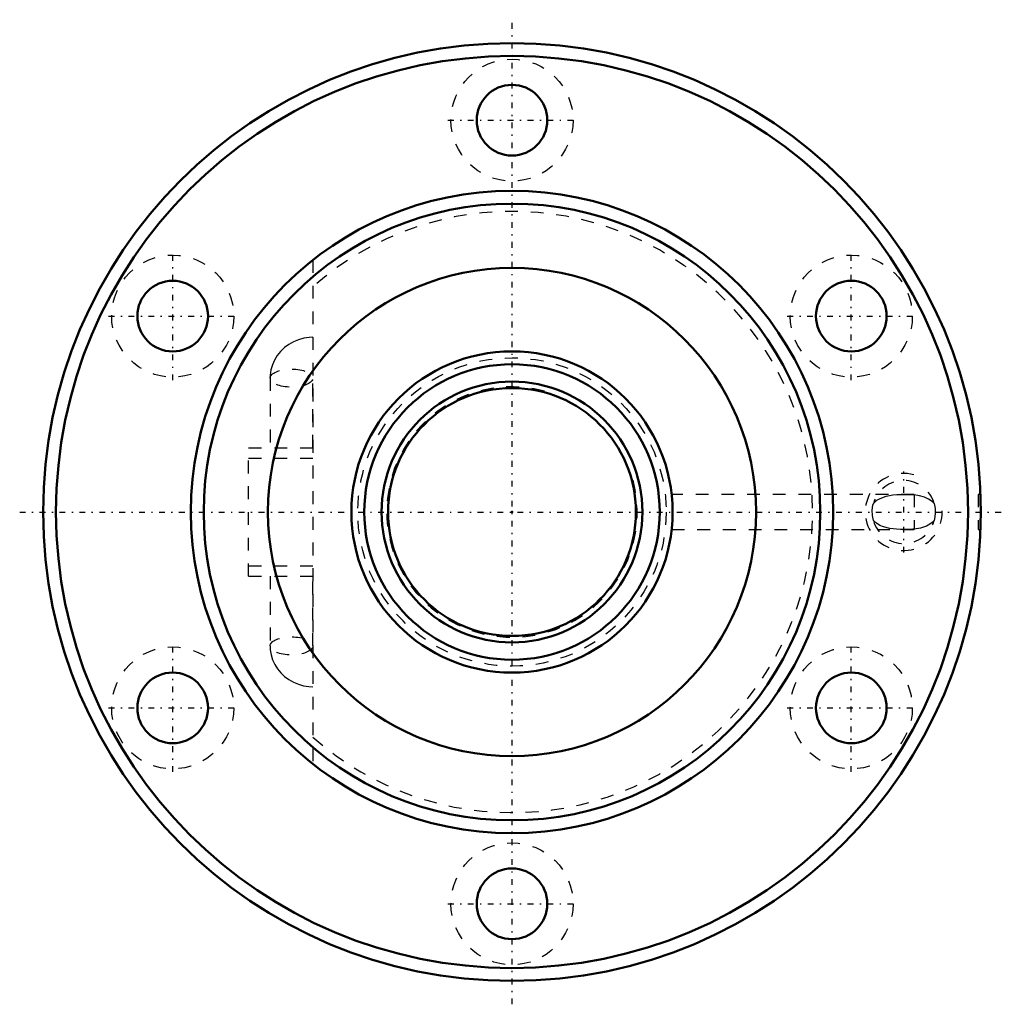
# Model space of a CAD drawing. Header units: millimetres. Extents: x -38.3 to 38.3, y -38.3 to 38.3.
import ezdxf

# ---------------------------------------------------------------- set-up
doc = ezdxf.new("R2010")
doc.units = ezdxf.units.MM
doc.linetypes.add('Center', pattern=[1.5, 0.45, -0.5, 0.05, -0.5])
doc.linetypes.add('Dashed', pattern=[2, 1, -1])
for name, color, linetype, lineweight in [('2d ConnectionPoints', 7, 'Continuous', 50), ('AM_0', 7, 'Continuous', 50), ('AM_5', 3, 'Continuous', 25), ('AM_7', 7, 'Center', 25), ('AM_9', 6, 'Dashed', 25)]:
    doc.layers.add(name, color=color, linetype=linetype, lineweight=lineweight)

# ---------------------------------------------------------------- blocks, each defined once
blk = doc.blocks.new('1_BNF_2505_5RR_nut_0_in_BNF2505_5RRG1_520LC5A_00__2')
at = {"layer": 'AM_0'}
for centre, radius in [((0, 0), 36.5), ((0, 0), 35.5), ((0, 30.5), 2.75), ((0, 0), 25), ((0, 0), 24), ((0, 0), 19), ((-26.414, 15.25), 2.75), ((26.414, 15.25), 2.75), ((-26.414, -15.25), 2.75), ((26.414, -15.25), 2.75), ((0, -30.5), 2.75)]:
    blk.add_circle(centre, radius, dxfattribs=at)
at = {"layer": 'AM_5', "linetype": 'Dashed'}
blk.add_arc((30.5, 0), 3, 75, 15, dxfattribs=at)
at = {"layer": 'AM_7'}
for p, q in [((0, -38.325), (0, 38.325)), ((-4.988, 30.5), (4.987, 30.5)), ((-26.414, 10.262), (-26.414, 20.238)), ((26.414, 10.262), (26.414, 20.238)), ((-31.401, 15.25), (-21.426, 15.25)), ((21.426, 15.25), (31.401, 15.25)), ((30.5, -3.15), (30.5, 3.15)), ((-38.325, 0), (38.325, 0)), ((-26.414, -20.238), (-26.414, -10.262)), ((26.414, -20.238), (26.414, -10.262)), ((-31.401, -15.25), (-21.426, -15.25)), ((21.426, -15.25), (31.401, -15.25)), ((-4.988, -30.5), (4.987, -30.5))]:
    blk.add_line(p, q, dxfattribs=at)
at = {"layer": 'AM_9'}
for p, q in [((-15.5, 19.615), (-15.5, -19.615)), ((-18.832, 10.423), (-18.832, 5)), ((-15.501, 5), (-15.501, 10.423)), ((-20.5, -5), (-20.5, 5)), ((-20.5, 5), (-15.5, 5)), ((-20.5, 4.2), (-15.5, 4.2)), ((31.3, 1.375), (12.426, 1.375)), ((31.3, 1.375), (31.3, -1.375)), ((36.5, 1.375), (36.3, 1.375)), ((36.3, 1.375), (36.3, -1.375)), ((12.424, -1.375), (31.3, -1.375)), ((36.3, -1.375), (36.475, -1.375)), ((-20.5, -4.2), (-15.5, -4.2)), ((-20.5, -5), (-15.5, -5)), ((-18.832, -5), (-18.832, -10.423)), ((-15.501, -10.423), (-15.501, -5))]:
    blk.add_line(p, q, dxfattribs=at)
for points in [[(-15.5, 13.599), (-15.796, 13.586), (-16.215, 13.525), (-16.624, 13.413), (-17.015, 13.252), (-17.383, 13.044), (-17.719, 12.793), (-18.019, 12.503), (-18.277, 12.179), (-18.49, 11.827), (-18.653, 11.453), (-18.764, 11.063), (-18.823, 10.665), (-18.832, 10.423)], [(28.135, 0.671), (28.186, 0.724), (28.413, 0.91), (28.669, 1.058), (29.138, 1.229), (29.654, 1.324), (29.97, 1.351), (30.306, 1.362), (30.644, 1.363), (30.99, 1.353), (31.3, 1.329)], [(32.865, 0.671), (32.712, 0.817), (32.427, 1.009), (32.109, 1.152), (31.718, 1.264), (31.3, 1.329)], [(28.135, -0.671), (28.058, -0.28), (28.046, 0.145), (28.1, 0.534), (28.135, 0.671)], [(32.865, 0.671), (32.942, 0.28), (32.954, -0.145), (32.9, -0.534), (32.865, -0.671)], [(31.3, -1.329), (31.211, -1.338), (30.902, -1.357), (30.574, -1.364), (30.249, -1.361), (29.922, -1.348), (29.417, -1.29), (28.932, -1.166), (28.645, -1.046), (28.372, -0.882), (28.135, -0.671)], [(32.865, -0.671), (32.842, -0.696), (32.78, -0.757), (32.53, -0.948), (32.256, -1.093), (31.794, -1.247), (31.3, -1.329)], [(-18.832, -10.423), (-18.816, -10.734), (-18.749, -11.128), (-18.632, -11.509), (-18.466, -11.873), (-18.253, -12.213), (-17.999, -12.526), (-17.705, -12.806), (-17.376, -13.049), (-17.016, -13.251), (-16.632, -13.41), (-16.229, -13.522), (-15.813, -13.585), (-15.5, -13.599)]]:
    blk.add_lwpolyline(points, dxfattribs=at)
for centre in [(0, 30.5), (-26.414, 15.25), (26.414, 15.25), (-26.414, -15.25), (26.414, -15.25), (0, -30.5)]:
    blk.add_circle(centre, 4.75, dxfattribs=at)
for centre, radius, start, end in [((0, 0), 23.4, 228.51735, 131.48265), ((30.5, 0), 2.458, 15.84566, 164.15434), ((30.5, 0), 2.458, 195.84566, 344.15434)]:
    blk.add_arc(centre, radius, start, end, dxfattribs=at)
for centre in [(-17.167, 10.423), (-17.167, -10.423)]:
    blk.add_ellipse(centre, major_axis=(-1.666, 0), ratio=0.422618, dxfattribs=at)
blk = doc.blocks.new('2_BNF2505_5RRG1_520LC5A_00__shaft_0_in_BNF2505_5RRG1_520LC5A_00__2')
at = {"layer": 'AM_0'}
for radius in [12.5, 11.5, 10.15, 9.65]:
    blk.add_circle((0, 0), radius, dxfattribs=at)
at = {"layer": 'AM_5', "linetype": 'Dashed'}
blk.add_arc((0, 0), 9.75, 75, 15, dxfattribs=at)
at = {"layer": 'AM_9'}
blk.add_circle((0, 0), 12, dxfattribs=at)

msp = doc.modelspace()

# ---------------------------------------------------------------- linework, layer by layer
at = {"layer": '2d ConnectionPoints'}
msp.add_point((0, 0), dxfattribs=at)
msp.add_point((0, 0), dxfattribs=at)

# ---------------------------------------------------------------- block references
for name in ['1_BNF_2505_5RR_nut_0_in_BNF2505_5RRG1_520LC5A_00__2', '2_BNF2505_5RRG1_520LC5A_00__shaft_0_in_BNF2505_5RRG1_520LC5A_00__2']:
    msp.add_blockref(name, (0, 0))

doc.saveas('drawing.dxf')
